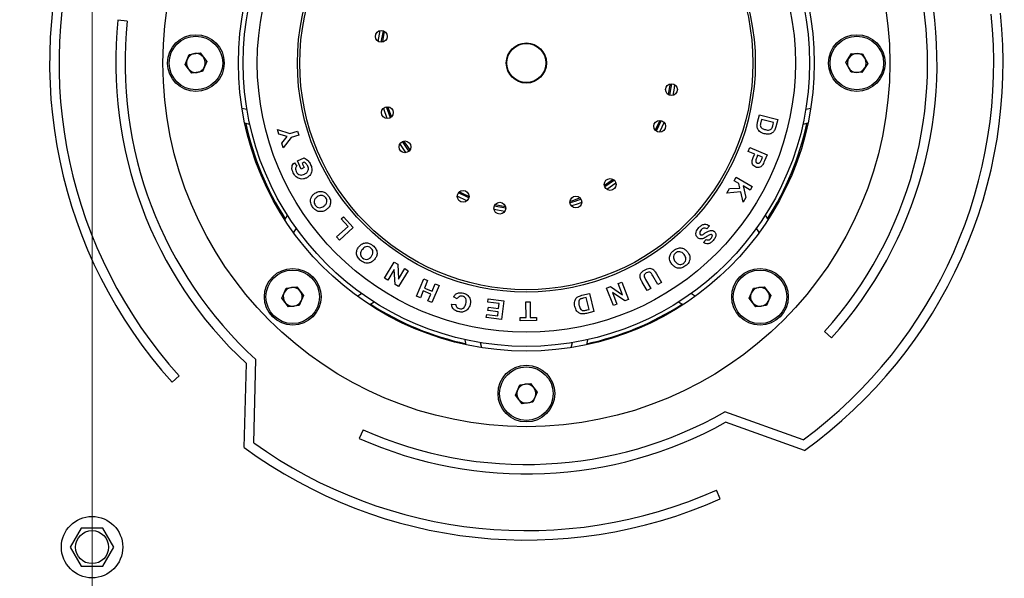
# Model space of a CAD drawing. Header units: millimetres. Extents: x 8 to 415, y 1 to 292.
# Tile 5 of 9: x 272 to 313, y 173 to 197. Entities that reach past the tile are written whole.
import ezdxf

# ---------------------------------------------------------------- set-up
doc = ezdxf.new("R2010")
doc.units = ezdxf.units.MM
doc.styles.add('SLDTEXTSTYLE1', font='TXT', dxfattribs={"width": 0.7})
doc.dimstyles.new('SLDDIMSTYLE0', dxfattribs={"dimtxt": 3.5, "dimasz": 3.302, "dimexe": 0, "dimexo": 0.0625, "dimgap": 0.875, "dimtad": 2, "dimlfac": 5, "dimrnd": 1e-09, "dimzin": 12, "dimdsep": 46, "dimtxsty": 'SLDTEXTSTYLE1', "dimsah": 1, "dimcen": 0.09, "dimadec": 0, "dimazin": 3, "dimtfac": 1, "dimtdec": 3, "dimtofl": 0, "dimtmove": 0, "dimatfit": 3, "dimfxl": 0, "dimfrac": 2, "dimtolj": 1, "dimtzin": 12, "dimarcsym": 0})

# ---------------------------------------------------------------- blocks, each defined once
blk = doc.blocks.new('_D_2')
at = {"color": 7, "linetype": 'Continuous', "lineweight": 0}
for p, q in [((249.879, 194.452), (249.879, 109.512)), ((339.479, 194.452), (339.479, 109.512)), ((249.879, 110.512), (339.479, 110.512))]:
    blk.add_line(p, q, dxfattribs=at)
at = {"color": 7, "linetype": 'Continuous', "lineweight": 18}
for points in [[(249.879, 110.512), (253.181, 110.004), (253.181, 111.02)], [(339.479, 110.512), (336.177, 111.02), (336.177, 110.004)]]:
    blk.add_solid(points, dxfattribs=at)
at = {"color": 7, "linetype": 'Continuous', "lineweight": 18, "insert": (290.654, 115.023), "char_height": 3.5, "attachment_point": 1, "style": 'SLDTEXTSTYLE1'}
blk.add_mtext('448', dxfattribs=at)
blk = doc.blocks.new('_D_3')
at = {"color": 7, "linetype": 'Continuous', "lineweight": 0}
for p, q in [((294.679, 260.252), (234.679, 260.252)), ((235.679, 128.652), (235.679, 260.252)), ((294.679, 128.652), (234.679, 128.652))]:
    blk.add_line(p, q, dxfattribs=at)
at = {"color": 7, "linetype": 'Continuous', "lineweight": 18}
for points in [[(235.679, 260.252), (235.171, 256.95), (236.187, 256.95)], [(235.679, 128.652), (236.187, 131.954), (235.171, 131.954)]]:
    blk.add_solid(points, dxfattribs=at)
at = {"color": 7, "linetype": 'Continuous', "lineweight": 18, "insert": (231.168, 190.777), "char_height": 3.5, "attachment_point": 1, "rotation": 90, "style": 'SLDTEXTSTYLE1'}
blk.add_mtext('658', dxfattribs=at)
blk = doc.blocks.new('_D_4')
at = {"color": 7, "linetype": 'Continuous', "lineweight": 0}
for p, q in [((274.679, 214.452), (274.679, 116.814)), ((314.679, 214.452), (314.679, 116.814)), ((274.679, 117.814), (314.679, 117.814))]:
    blk.add_line(p, q, dxfattribs=at)
at = {"color": 7, "linetype": 'Continuous', "lineweight": 18}
for points in [[(274.679, 117.814), (277.981, 117.306), (277.981, 118.322)], [(314.679, 117.814), (311.377, 118.322), (311.377, 117.306)]]:
    blk.add_solid(points, dxfattribs=at)
at = {"color": 7, "linetype": 'Continuous', "lineweight": 18, "insert": (291.004, 122.326), "char_height": 3.5, "attachment_point": 1, "style": 'SLDTEXTSTYLE1'}
blk.add_mtext('200', dxfattribs=at)

msp = doc.modelspace()

# ---------------------------------------------------------------- linework, layer by layer
at = {"color": 7, "linetype": 'Continuous', "lineweight": 25}
for p, q in [((276.1724, 196.7286), (275.7746, 196.7704)), ((286.7957, 195.8676), (286.8789, 196.3219)), ((286.9313, 195.8275), (287.02, 196.3113)), ((278.6213, 194.8915), (278.7982, 195.3181)), ((278.7982, 195.3181), (279.2562, 195.3782)), ((279.2562, 195.3782), (279.5372, 195.0117)), ((306.6176, 194.9665), (306.8613, 195.3588)), ((306.8613, 195.3588), (307.323, 195.3439)), ((307.323, 195.3439), (307.5409, 194.9367)), ((278.9023, 194.5249), (278.6213, 194.8915)), ((279.5372, 195.0117), (279.3603, 194.585)), ((306.8355, 194.5592), (306.6176, 194.9665)), ((307.5409, 194.9367), (307.2972, 194.5443)), ((279.3603, 194.585), (278.9023, 194.5249)), ((307.2972, 194.5443), (306.8355, 194.5592)), ((281.029, 193.0461), (281.2394, 192.9978)), ((302.8743, 192.4412), (302.9571, 192.762)), ((302.9571, 192.762), (303.728, 192.5626)), ((304.9191, 192.9978), (305.1295, 193.0461)), ((281.3638, 192.3537), (281.1484, 192.4031)), ((298.7294, 192.5229), (298.5346, 192.1122)), ((298.791, 192.5143), (298.5802, 192.0699)), ((298.9117, 192.4405), (298.7137, 192.0232)), ((303.0429, 192.558), (303.01, 192.4308)), ((303.5536, 192.4258), (303.0429, 192.558)), ((303.5339, 192.3492), (303.5536, 192.4258)), ((303.728, 192.5626), (303.6475, 192.2511)), ((305.0101, 192.4031), (304.7947, 192.3537)), ((282.529, 192.1358), (283.065, 191.9664)), ((282.5904, 191.9411), (282.529, 192.1358)), ((282.9504, 191.8425), (282.5904, 191.9411)), ((283.065, 191.9664), (283.3823, 192.0664)), ((283.4354, 191.898), (283.1171, 191.7976)), ((283.3823, 192.0664), (283.4354, 191.898)), ((282.7133, 191.5512), (282.9504, 191.8425)), ((282.7758, 191.3529), (282.7133, 191.5512)), ((283.1171, 191.7976), (282.7758, 191.3529)), ((302.4761, 191.211), (302.5437, 191.3742)), ((302.753, 191.0963), (302.4761, 191.211)), ((302.5437, 191.3742), (303.2779, 191.07)), ((302.7091, 190.99), (302.753, 191.0963)), ((303.2779, 191.07), (303.1694, 190.8083)), ((283.2529, 190.7308), (283.3556, 190.5863)), ((283.3811, 190.8052), (283.6649, 190.9417)), ((283.5455, 190.4634), (283.3811, 190.8052)), ((283.6686, 190.7462), (283.5782, 190.7026)), ((283.5782, 190.7026), (283.6655, 190.521)), ((302.8777, 191.0447), (302.8407, 190.9554)), ((303.0861, 190.9583), (302.8777, 191.0447)), ((303.0535, 190.8796), (303.0861, 190.9583)), ((283.6655, 190.521), (283.5455, 190.4634)), ((296.7581, 190.0232), (296.384, 189.765)), ((296.8072, 189.985), (296.4024, 189.7055)), ((296.8747, 189.8607), (296.4947, 189.5983)), ((301.8799, 189.9686), (301.9695, 190.1213)), ((302.0862, 189.8476), (301.8799, 189.9686)), ((301.9695, 190.1213), (302.6524, 189.7205)), ((302.1277, 189.6565), (302.0862, 189.8476)), ((301.5693, 189.4392), (301.6852, 189.6368)), ((302.1623, 189.4948), (301.5693, 189.4392)), ((301.6852, 189.6368), (302.1277, 189.6565)), ((302.2612, 189.054), (302.1623, 189.4948)), ((302.2596, 189.7458), (302.3817, 189.2593)), ((302.5628, 189.5678), (302.2596, 189.7458)), ((302.6524, 189.7205), (302.5628, 189.5678)), ((302.3817, 189.2593), (302.2612, 189.054)), ((292.1957, 188.8654), (291.7486, 188.9473)), ((282.8408, 188.3172), (282.9582, 188.5045)), ((285.2289, 188.3486), (285.328, 188.4386)), ((285.524, 188.0242), (285.2289, 188.3486)), ((285.328, 188.4386), (285.7417, 187.9838)), ((303.2003, 188.5045), (303.3177, 188.3172)), ((283.3257, 187.961), (283.211, 187.7781)), ((285.0405, 187.5841), (285.524, 188.0242)), ((285.7417, 187.9838), (285.1592, 187.4537)), ((300.8356, 188.0589), (300.7289, 187.9246)), ((302.9475, 187.7781), (302.8328, 187.961)), ((285.1592, 187.4537), (285.0405, 187.5841)), ((300.5882, 187.3523), (300.7041, 187.4849)), ((287.0691, 185.8439), (287.4797, 186.5194)), ((287.4797, 186.5194), (287.6314, 186.4272)), ((287.4838, 186.2096), (287.2096, 185.7585)), ((287.5161, 185.5723), (287.4838, 186.2096)), ((287.6314, 186.4272), (287.6656, 185.803)), ((288.0737, 186.1583), (287.6632, 185.4828)), ((287.6656, 185.803), (287.9334, 186.2436)), ((287.9334, 186.2436), (288.0737, 186.1583)), ((287.2096, 185.7585), (287.0691, 185.8439)), ((288.425, 185.0822), (288.7351, 185.809)), ((288.7351, 185.809), (288.898, 185.7394)), ((288.898, 185.7394), (288.7625, 185.4216)), ((296.968, 185.6152), (297.1209, 185.676)), ((297.1209, 185.676), (297.4132, 184.9418)), ((298.1996, 185.3122), (297.9913, 185.6746)), ((298.1328, 185.7818), (298.3523, 185.4)), ((298.6499, 185.5714), (298.435, 185.9451)), ((298.591, 186.0273), (298.8027, 185.6592)), ((298.8027, 185.6592), (298.6499, 185.5714)), ((282.7218, 184.992), (282.8987, 185.4186)), ((282.8987, 185.4186), (283.3567, 185.4787)), ((283.3567, 185.4787), (283.6377, 185.1122)), ((287.6632, 185.4828), (287.5161, 185.5723)), ((288.7101, 185.2987), (288.5879, 185.0127)), ((289.0296, 185.1625), (288.7101, 185.2987)), ((288.7625, 185.4216), (289.082, 185.2854)), ((289.3806, 185.5336), (289.0705, 184.8069)), ((289.082, 185.2854), (289.2176, 185.6032)), ((289.2176, 185.6032), (289.3806, 185.5336)), ((296.4744, 185.4188), (296.6395, 185.4845)), ((296.7667, 184.6846), (296.4744, 185.4188)), ((296.6395, 185.4845), (297.1587, 185.1364)), ((296.7243, 185.2356), (296.9195, 184.7454)), ((297.2531, 184.8782), (296.7243, 185.2356)), ((297.1587, 185.1364), (296.968, 185.6152)), ((298.3523, 185.4), (298.1996, 185.3122)), ((302.5208, 184.992), (302.6977, 185.4186)), ((302.6977, 185.4186), (303.1557, 185.4787)), ((303.1557, 185.4787), (303.4367, 185.1122)), ((283.0028, 184.6254), (282.7218, 184.992)), ((283.6377, 185.1122), (283.4608, 184.6855)), ((285.9058, 185.0833), (286.0887, 185.198)), ((286.6322, 184.8305), (286.4449, 184.7131)), ((288.5879, 185.0127), (288.425, 185.0822)), ((288.9075, 184.8764), (289.0296, 185.1625)), ((289.0705, 184.8069), (288.9075, 184.8764)), ((290.1485, 184.9649), (289.9958, 185.0564)), ((291.4463, 184.8271), (291.4625, 184.9595)), ((291.9303, 184.7677), (291.4463, 184.8271)), ((291.4625, 184.9595), (292.1215, 184.8786)), ((292.1215, 184.8786), (292.025, 184.093)), ((293.0625, 184.8354), (293.239, 184.8371)), ((293.0694, 184.1766), (293.0625, 184.8354)), ((293.239, 184.8371), (293.2459, 184.1783)), ((295.4344, 185.1169), (295.758, 185.1947)), ((295.6173, 185.0235), (295.4889, 184.9927)), ((295.7399, 184.5128), (295.6173, 185.0235)), ((295.758, 185.1947), (295.9431, 184.4238)), ((297.4132, 184.9418), (297.2531, 184.8782)), ((299.7136, 184.7131), (299.5263, 184.8305)), ((300.0698, 185.198), (300.2527, 185.0833)), ((302.8018, 184.6254), (302.5208, 184.992)), ((303.4367, 185.1122), (303.2598, 184.6855)), ((283.4608, 184.6855), (283.0028, 184.6254)), ((289.9131, 184.7359), (290.0916, 184.7276)), ((291.4527, 184.4749), (291.4691, 184.6073)), ((291.8877, 184.4215), (291.4527, 184.4749)), ((291.4691, 184.6073), (291.904, 184.5539)), ((291.8663, 184.2473), (291.8877, 184.4215)), ((291.904, 184.5539), (291.9303, 184.7677)), ((295.9431, 184.4238), (295.6288, 184.3484)), ((295.6626, 184.4943), (295.7399, 184.5128)), ((296.9195, 184.7454), (296.7667, 184.6846)), ((303.2598, 184.6855), (302.8018, 184.6254)), ((291.3825, 184.1719), (291.3989, 184.3047)), ((292.025, 184.093), (291.3825, 184.1719)), ((291.3989, 184.3047), (291.8663, 184.2473)), ((292.8108, 184.1738), (293.0694, 184.1766)), ((292.8122, 184.0397), (292.8108, 184.1738)), ((293.5065, 184.0469), (292.8122, 184.0397)), ((293.2459, 184.1783), (293.505, 184.1811)), ((293.505, 184.1811), (293.5065, 184.0469)), ((305.7127, 183.5764), (306.01, 183.3087)), ((290.5308, 183.0207), (290.4814, 183.2362)), ((295.6771, 183.2362), (295.6277, 183.0207)), ((291.1255, 183.1117), (291.1737, 182.9013)), ((294.9848, 182.9013), (295.033, 183.1117)), ((281.5264, 178.8714), (281.6223, 182.3922)), ((281.1208, 178.6717), (281.2175, 182.2213)), ((278.0677, 181.4351), (278.365, 181.7028)), ((292.6213, 180.8915), (292.7982, 181.3181)), ((292.7982, 181.3181), (293.2562, 181.3782)), ((293.2562, 181.3782), (293.5372, 181.0117)), ((292.9023, 180.5249), (292.6213, 180.8915)), ((293.5372, 181.0117), (293.3603, 180.585)), ((293.3603, 180.585), (292.9023, 180.5249)), ((304.8023, 178.9951), (301.4836, 180.1743)), ((286.1647, 179.4213), (286.002, 179.0559)), ((304.867, 178.5476), (301.521, 179.7365)), ((301.2953, 176.498), (301.1326, 176.8634)), ((274.2174, 175.2516), (273.7555, 174.4516)), ((275.1411, 175.2516), (274.2174, 175.2516)), ((275.603, 174.4516), (275.1411, 175.2516)), ((273.7555, 174.4516), (274.2174, 173.6516)), ((275.1411, 173.6516), (275.603, 174.4516)), ((274.2174, 173.6516), (275.1411, 173.6516))]:
    msp.add_line(p, q, dxfattribs=at)
at = {"color": 7, "linetype": 'Continuous', "lineweight": 25, "flags": 128}
for points in [[(286.9931, 195.8352), (287.0121, 195.9578), (287.0749, 196.2822)], [(299.1655, 194.068), (299.1464, 193.9454), (299.0836, 193.6209)], [(299.2272, 194.0757), (299.2018, 193.9131), (299.1386, 193.5918)], [(299.3628, 194.0356), (299.3398, 193.8896), (299.2797, 193.5813)], [(287.1795, 192.6031), (287.0343, 193.0072), (287.0244, 193.0381)], [(287.3171, 192.6362), (287.1676, 193.05), (287.1519, 193.0995)], [(287.3667, 192.6737), (287.3618, 192.6858), (287.214, 193.1018)], [(287.9884, 191.1561), (287.9509, 191.207), (287.726, 191.5362)], [(288.1127, 191.2237), (288.0639, 191.2895), (287.8332, 191.6285)], [(288.1509, 191.2728), (287.9826, 191.5097), (287.8927, 191.6468)], [(290.642, 189.2398), (290.6174, 189.2504), (290.1976, 189.4507)], [(290.6506, 189.3014), (290.4866, 189.3748), (290.2399, 189.4962)], [(290.5682, 189.1192), (290.5619, 189.1219), (290.1509, 189.3171)], [(295.3572, 189.239), (295.0322, 189.1199), (294.929, 189.0864)], [(295.3947, 189.1894), (295.1375, 189.0926), (294.9314, 189.0242)], [(295.4278, 189.0518), (295.1839, 188.9605), (294.9928, 188.8967)], [(292.1633, 188.668), (291.8511, 188.7215), (291.709, 188.7512)], [(292.2034, 188.8037), (291.8781, 188.8588), (291.7195, 188.8923)]]:
    msp.add_lwpolyline(points, dxfattribs=at)
at = {"color": 7, "linetype": 'Continuous'}
msp.add_circle((293.0793, 194.9516), 15.4, dxfattribs=at)
at = {"color": 7, "linetype": 'Continuous', "lineweight": 25}
for centre, radius in [((293.0793, 194.9516), 12.2), ((293.0793, 194.9516), 12), ((293.0793, 194.9516), 11.4), ((293.0793, 194.9516), 9.7), ((293.0793, 194.9516), 9.6), ((279.0793, 194.9516), 1.2), ((279.0793, 194.9516), 1.134), ((286.9315, 196.0775), 0.25), ((307.0793, 194.9516), 1.2), ((307.0793, 194.9516), 1.134), ((293.0793, 194.9516), 0.85), ((293.0793, 194.9516), 0.83), ((299.227, 193.8257), 0.25), ((287.1922, 192.8527), 0.25), ((298.7261, 192.2729), 0.25), ((287.936, 191.4006), 0.25), ((296.6303, 189.8083), 0.25), ((290.4006, 189.3047), 0.25), ((291.9534, 188.8038), 0.25), ((295.1781, 189.0645), 0.25), ((283.1798, 185.0521), 1.2), ((283.1798, 185.0521), 1.134), ((302.9788, 185.0521), 1.2), ((302.9788, 185.0521), 1.134), ((293.0793, 180.9516), 1.2), ((293.0793, 180.9516), 1.134), ((274.6793, 174.4516), 1.3), ((274.6793, 174.4516), 0.7)]:
    msp.add_circle(centre, radius, dxfattribs=at)
for centre, radius, start, end in [((293.0793, 194.9516), 20.2, 161.70061, 222), ((293.0793, 194.9516), 19.8, 162.30433, 222), ((293.0793, 194.9516), 17, 318, 11.62825), ((293.0793, 194.9516), 17.4, 318, 11.02259), ((293.0793, 194.9516), 19.8, 306.30433, 6), ((293.0793, 194.9516), 20.2, 305.70061, 6), ((293.0793, 194.9516), 17.4, 174, 227.02259), ((293.0793, 194.9516), 17, 174, 227.62825), ((279.0793, 194.9516), 0.4, 97.47733, 157.47733), ((279.0793, 194.9516), 0.4, 37.47733, 97.47733), ((307.0793, 194.9516), 0.4, 88.15271, 148.15271), ((307.0793, 194.9516), 0.4, 28.15271, 88.15271), ((279.0793, 194.9516), 0.4, 157.47733, 217.47733), ((279.0793, 194.9516), 0.4, 337.47733, 37.47733), ((307.0793, 194.9516), 0.4, 148.15271, 208.15271), ((307.0793, 194.9516), 0.4, 328.15271, 28.15271), ((279.0793, 194.9516), 0.4, 217.47733, 277.47733), ((279.0793, 194.9516), 0.4, 277.47733, 337.47733), ((307.0793, 194.9516), 0.4, 208.15271, 268.15271), ((307.0793, 194.9516), 0.4, 268.15271, 328.15271), ((293.0793, 194.9516), 12.1579, 192.14985, 212.85015), ((293.0793, 194.9516), 12.1579, 327.14985, 347.85015), ((283.1798, 185.0521), 0.4, 97.47733, 157.47733), ((283.1798, 185.0521), 0.4, 37.47733, 97.47733), ((283.1798, 185.0521), 0.4, 337.47733, 37.47733), ((302.9788, 185.0521), 0.4, 97.47733, 157.47733), ((302.9788, 185.0521), 0.4, 37.47733, 97.47733), ((302.9788, 185.0521), 0.4, 337.47733, 37.47733), ((283.1798, 185.0521), 0.4, 157.47733, 217.47733), ((283.1798, 185.0521), 0.4, 217.47733, 277.47733), ((283.1798, 185.0521), 0.4, 277.47733, 337.47733), ((302.9788, 185.0521), 0.4, 157.47733, 217.47733), ((302.9788, 185.0521), 0.4, 217.47733, 277.47733), ((302.9788, 185.0521), 0.4, 277.47733, 337.47733), ((293.0793, 194.9516), 12.1579, 237.14985, 257.85015), ((293.0793, 194.9516), 12.1579, 282.14985, 302.85015), ((293.0793, 180.9516), 0.4, 157.47733, 217.47733), ((293.0793, 180.9516), 0.4, 97.47733, 157.47733), ((293.0793, 180.9516), 0.4, 37.47733, 97.47733), ((293.0793, 180.9516), 0.4, 337.47733, 37.47733), ((293.0793, 180.9516), 0.4, 217.47733, 277.47733), ((293.0793, 180.9516), 0.4, 277.47733, 337.47733), ((293.0793, 194.9516), 17, 246, 299.62825), ((293.0793, 194.9516), 17.4, 246, 299.02259), ((293.0793, 194.9516), 20.2, 233.70061, 294), ((293.0793, 194.9516), 19.8, 234.30433, 294)]:
    msp.add_arc(centre, radius, start, end, dxfattribs=at)
for points, knots in [([(302.8517, 192.2862), (302.8533, 192.3155), (302.856, 192.3679), (302.8687, 192.4188), (302.8743, 192.4412)], [0, 0, 0, 0, 0.5596776, 1, 1, 1, 1]), ([(303.01, 192.4308), (303.005, 192.4114), (302.996, 192.3769), (302.9924, 192.3414), (302.9908, 192.3258)], [0, 0, 0, 0, 0.5602111, 1, 1, 1, 1]), ([(302.9908, 192.3258), (302.9934, 192.2954), (302.9986, 192.2345), (303.0881, 192.165), (303.1604, 192.1439), (303.2047, 192.1309)], [0, 0, 0, 0, 0.2786376, 0.5581875, 1, 1, 1, 1]), ([(303.4903, 192.2112), (303.4998, 192.2365), (303.5167, 192.2818), (303.5286, 192.3286), (303.5339, 192.3492)], [0, 0, 0, 0, 0.5597739, 1, 1, 1, 1]), ([(302.8821, 192.1503), (302.8725, 192.1748), (302.8553, 192.2186), (302.8528, 192.2655), (302.8517, 192.2862)], [0, 0, 0, 0, 0.5594503, 1, 1, 1, 1]), ([(302.9948, 192.0248), (302.9696, 192.0446), (302.9245, 192.0799), (302.8951, 192.1288), (302.8821, 192.1503)], [0, 0, 0, 0, 0.55996439, 1, 1, 1, 1]), ([(303.1523, 191.9564), (303.1212, 191.9654), (303.0657, 191.9815), (303.0165, 192.0116), (302.9948, 192.0248)], [0, 0, 0, 0, 0.5600694, 1, 1, 1, 1]), ([(303.5913, 192.0942), (303.5631, 192.0568), (303.5066, 191.982), (303.3433, 191.9213), (303.2248, 191.9431), (303.1523, 191.9564)], [0, 0, 0, 0, 0.2796876, 0.5599675, 1, 1, 1, 1]), ([(303.2047, 192.1309), (303.2659, 192.1171), (303.3513, 192.0978), (303.4534, 192.1486), (303.478, 192.1903), (303.4903, 192.2112)], [0, 0, 0, 0, 0.5589991, 0.7791716, 1, 1, 1, 1]), ([(303.6475, 192.2511), (303.6396, 192.2209), (303.6253, 192.1669), (303.6017, 192.1164), (303.5913, 192.0942)], [0, 0, 0, 0, 0.5602005, 1, 1, 1, 1]), ([(283.2045, 190.2957), (283.1867, 190.3367), (283.1513, 190.4184), (283.1414, 190.5445), (283.1776, 190.6567), (283.2278, 190.7061), (283.2529, 190.7308)], [0, 0, 0, 0, 0.2807883, 0.5603378, 0.7801531, 1, 1, 1, 1]), ([(283.6649, 190.9417), (283.7279, 190.9004), (283.8406, 190.8265), (283.9074, 190.7102), (283.9369, 190.6589)], [0, 0, 0, 0, 0.5590318, 1, 1, 1, 1]), ([(283.8187, 190.5895), (283.7968, 190.6247), (283.7575, 190.6876), (283.6958, 190.7283), (283.6686, 190.7462)], [0, 0, 0, 0, 0.5593266, 1, 1, 1, 1]), ([(283.9369, 190.6589), (283.9602, 190.5993), (284.0069, 190.4804), (283.9839, 190.2964), (283.8872, 190.159), (283.8011, 190.1075), (283.758, 190.0818)], [0, 0, 0, 0, 0.28051459, 0.55941999, 0.77950847, 1, 1, 1, 1]), ([(302.7958, 190.5448), (302.7675, 190.5591), (302.7109, 190.5876), (302.6606, 190.6632), (302.6419, 190.7428), (302.6471, 190.792), (302.6497, 190.8166)], [0, 0, 0, 0, 0.2799259, 0.55937094, 0.77964525, 1, 1, 1, 1]), ([(302.6497, 190.8166), (302.6589, 190.8496), (302.6754, 190.9086), (302.6988, 190.9651), (302.7091, 190.99)], [0, 0, 0, 0, 0.55985497, 1, 1, 1, 1]), ([(302.8407, 190.9554), (302.8214, 190.9129), (302.7973, 190.8597), (302.7992, 190.7901), (302.8109, 190.7575), (302.8325, 190.7295), (302.853, 190.719), (302.8633, 190.7138)], [0, 0, 0, 0, 0.5001323, 0.6252068, 0.7500976, 0.8750068, 1, 1, 1, 1]), ([(302.8633, 190.7138), (302.8777, 190.7094), (302.9065, 190.7008), (302.9603, 190.7163), (302.9849, 190.7462), (303, 190.7644)], [0, 0, 0, 0, 0.2807649, 0.56117349, 1, 1, 1, 1]), ([(303, 190.7644), (303.0109, 190.7855), (303.0303, 190.8232), (303.0464, 190.8624), (303.0535, 190.8796)], [0, 0, 0, 0, 0.55984169, 1, 1, 1, 1]), ([(303.1694, 190.8083), (303.1545, 190.7719), (303.1281, 190.7068), (303.0934, 190.6457), (303.0782, 190.6189)], [0, 0, 0, 0, 0.5602704, 1, 1, 1, 1]), ([(283.3306, 190.1247), (283.3021, 190.1531), (283.2512, 190.2037), (283.2188, 190.2676), (283.2045, 190.2957)], [0, 0, 0, 0, 0.5593237, 1, 1, 1, 1]), ([(283.3556, 190.5863), (283.3403, 190.5683), (283.3098, 190.5325), (283.2932, 190.4467), (283.3144, 190.3897), (283.3274, 190.3549)], [0, 0, 0, 0, 0.2801975, 0.5605407, 1, 1, 1, 1]), ([(283.3274, 190.3549), (283.3471, 190.3212), (283.3864, 190.2541), (283.4881, 190.2028), (283.5895, 190.207), (283.6455, 190.2307), (283.6736, 190.2425)], [0, 0, 0, 0, 0.2801706, 0.5587879, 0.7789785, 1, 1, 1, 1]), ([(283.6736, 190.2425), (283.7088, 190.2617), (283.7789, 190.2999), (283.8434, 190.3962), (283.8531, 190.5015), (283.8302, 190.5601), (283.8187, 190.5895)], [0, 0, 0, 0, 0.2808966, 0.5595156, 0.7794765, 1, 1, 1, 1]), ([(303.0782, 190.6189), (303.0583, 190.5969), (303.0184, 190.5528), (302.9389, 190.5224), (302.8618, 190.5217), (302.8178, 190.5371), (302.7958, 190.5448)], [0, 0, 0, 0, 0.2796361, 0.5593501, 0.7794853, 1, 1, 1, 1]), ([(283.758, 190.0818), (283.7185, 190.0662), (283.6395, 190.0351), (283.4829, 190.0316), (283.3882, 190.0895), (283.3306, 190.1247)], [0, 0, 0, 0, 0.2811561, 0.5619775, 1, 1, 1, 1]), ([(284.0219, 188.8554), (283.9907, 188.9098), (283.9284, 189.0184), (283.93, 189.2001), (284.0058, 189.3457), (284.0833, 189.4061), (284.1221, 189.4363)], [0, 0, 0, 0, 0.28033492, 0.55937086, 0.77932171, 1, 1, 1, 1]), ([(284.1221, 189.4363), (284.1765, 189.4673), (284.2851, 189.5292), (284.4663, 189.5152), (284.6067, 189.4341), (284.6665, 189.357), (284.6965, 189.3183)], [0, 0, 0, 0, 0.28015586, 0.55883941, 0.77912478, 1, 1, 1, 1]), ([(284.2213, 189.2839), (284.1905, 189.2607), (284.1292, 189.2145), (284.0814, 189.1136), (284.0882, 189.0122), (284.1186, 188.9599), (284.1338, 188.9337)], [0, 0, 0, 0, 0.280925, 0.5595103, 0.7794282, 1, 1, 1, 1]), ([(284.584, 189.2408), (284.5585, 189.2704), (284.5077, 189.3296), (284.3966, 189.3561), (284.2988, 189.332), (284.2471, 189.2999), (284.2213, 189.2839)], [0, 0, 0, 0, 0.2795422, 0.5583053, 0.7788002, 1, 1, 1, 1]), ([(284.4947, 188.8874), (284.5255, 188.911), (284.5868, 188.9579), (284.633, 189.0595), (284.6288, 189.1613), (284.5989, 189.2143), (284.584, 189.2408)], [0, 0, 0, 0, 0.2808171, 0.5595684, 0.7796117, 1, 1, 1, 1]), ([(284.6965, 189.3183), (284.7277, 189.2644), (284.7899, 189.1568), (284.7904, 188.9765), (284.7166, 188.831), (284.6397, 188.7708), (284.6013, 188.7406)], [0, 0, 0, 0, 0.2804254, 0.559392, 0.7793282, 1, 1, 1, 1]), ([(284.1537, 188.7179), (284.1257, 188.7403), (284.0757, 188.7805), (284.0384, 188.8325), (284.0219, 188.8554)], [0, 0, 0, 0, 0.5596167, 1, 1, 1, 1]), ([(284.1338, 188.9337), (284.1588, 188.9038), (284.2088, 188.8441), (284.3194, 188.8153), (284.4173, 188.8396), (284.4689, 188.8714), (284.4947, 188.8874)], [0, 0, 0, 0, 0.2798034, 0.5584088, 0.7788305, 1, 1, 1, 1]), ([(284.4114, 188.6592), (284.3601, 188.6575), (284.2685, 188.6544), (284.1888, 188.6984), (284.1537, 188.7179)], [0, 0, 0, 0, 0.5595689, 1, 1, 1, 1]), ([(284.6013, 188.7406), (284.5682, 188.7195), (284.5093, 188.6819), (284.4413, 188.6661), (284.4114, 188.6592)], [0, 0, 0, 0, 0.5601863, 1, 1, 1, 1]), ([(300.3291, 187.5642), (300.305, 187.5964), (300.2568, 187.6608), (300.2601, 187.83), (300.3392, 187.9229), (300.3919, 187.9849)], [0, 0, 0, 0, 0.2496353, 0.4997587, 1, 1, 1, 1]), ([(300.3919, 187.9849), (300.4257, 188.0174), (300.493, 188.0822), (300.6184, 188.1321), (300.7419, 188.1179), (300.8043, 188.0786), (300.8356, 188.0589)], [0, 0, 0, 0, 0.280876, 0.5599314, 0.7796169, 1, 1, 1, 1]), ([(300.4884, 187.891), (300.4634, 187.8617), (300.426, 187.8178), (300.4208, 187.7503), (300.4308, 187.7135), (300.4432, 187.6992), (300.4494, 187.6921)], [0, 0, 0, 0, 0.499223, 0.7492049, 0.87464, 1, 1, 1, 1]), ([(300.7289, 187.9246), (300.7068, 187.9368), (300.6628, 187.9612), (300.5897, 187.9608), (300.5311, 187.9318), (300.5026, 187.9046), (300.4884, 187.891)], [0, 0, 0, 0, 0.2804174, 0.5589662, 0.7791801, 1, 1, 1, 1]), ([(300.5648, 187.6947), (300.5878, 187.7089), (300.6289, 187.7343), (300.6691, 187.7612), (300.6868, 187.773)], [0, 0, 0, 0, 0.5599519, 1, 1, 1, 1]), ([(300.6868, 187.773), (300.7204, 187.7953), (300.7804, 187.8351), (300.8495, 187.8547), (300.8799, 187.8632)], [0, 0, 0, 0, 0.5607191, 1, 1, 1, 1]), ([(300.8799, 187.8632), (300.9152, 187.8645), (300.9784, 187.8668), (301.0283, 187.8288), (301.0502, 187.8121)], [0, 0, 0, 0, 0.5596037, 1, 1, 1, 1]), ([(301.0502, 187.8121), (301.0622, 187.7986), (301.0863, 187.7715), (301.112, 187.7034), (301.1096, 187.5723), (301.0387, 187.487), (300.9914, 187.4301)], [0, 0, 0, 0, 0.1256661, 0.2513763, 0.5009531, 1, 1, 1, 1]), ([(285.9917, 187.1793), (286.0358, 187.2243), (286.1236, 187.314), (286.3028, 187.3497), (286.4606, 187.3093), (286.5396, 187.2513), (286.5792, 187.2222)], [0, 0, 0, 0, 0.2801082, 0.5587814, 0.7791033, 1, 1, 1, 1]), ([(300.8896, 187.6967), (300.8429, 187.6736), (300.7492, 187.6272), (300.6433, 187.5502), (300.5475, 187.5061), (300.4687, 187.4955), (300.3898, 187.5136), (300.3493, 187.5473), (300.3291, 187.5642)], [0, 0, 0, 0, 0.2495804, 0.5002819, 0.6255118, 0.7504444, 0.8750496, 1, 1, 1, 1]), ([(300.4494, 187.6921), (300.459, 187.685), (300.478, 187.6709), (300.5219, 187.6727), (300.5485, 187.6863), (300.5648, 187.6947)], [0, 0, 0, 0, 0.2793224, 0.558605, 1, 1, 1, 1]), ([(300.9914, 187.4301), (300.9605, 187.4), (300.8989, 187.3401), (300.7873, 187.289), (300.6718, 187.2931), (300.6161, 187.3326), (300.5882, 187.3523)], [0, 0, 0, 0, 0.2811851, 0.5607231, 0.7802716, 1, 1, 1, 1]), ([(300.7041, 187.4849), (300.722, 187.4747), (300.7578, 187.4543), (300.8352, 187.4616), (300.8734, 187.4991), (300.8969, 187.5221)], [0, 0, 0, 0, 0.280923, 0.5594536, 1, 1, 1, 1]), ([(300.9424, 187.6826), (300.9334, 187.6887), (300.9173, 187.6995), (300.8981, 187.6976), (300.8896, 187.6967)], [0, 0, 0, 0, 0.5581246, 1, 1, 1, 1]), ([(300.8969, 187.5221), (300.9127, 187.5396), (300.941, 187.571), (300.9534, 187.6111), (300.9589, 187.6288)], [0, 0, 0, 0, 0.5605247, 1, 1, 1, 1]), ([(300.9589, 187.6288), (300.9596, 187.6401), (300.961, 187.6604), (300.9481, 187.6758), (300.9424, 187.6826)], [0, 0, 0, 0, 0.5594867, 1, 1, 1, 1]), ([(286.0581, 186.5905), (286.0128, 186.6343), (285.9223, 186.7218), (285.8725, 186.8974), (285.9045, 187.0594), (285.9626, 187.1393), (285.9917, 187.1793)], [0, 0, 0, 0, 0.2803461, 0.5593892, 0.7793144, 1, 1, 1, 1]), ([(286.1303, 187.0592), (286.1071, 187.0282), (286.0608, 186.9666), (286.0432, 186.8558), (286.0782, 186.76), (286.122, 186.7179), (286.144, 186.6969)], [0, 0, 0, 0, 0.2809252, 0.5594729, 0.779428, 1, 1, 1, 1]), ([(286.4924, 187.1168), (286.4597, 187.1383), (286.3943, 187.1814), (286.2798, 187.1769), (286.1919, 187.1269), (286.1509, 187.0818), (286.1303, 187.0592)], [0, 0, 0, 0, 0.279585, 0.558356, 0.7788255, 1, 1, 1, 1]), ([(286.5053, 186.7506), (286.5285, 186.7819), (286.5748, 186.8443), (286.5903, 186.9554), (286.5578, 187.0524), (286.5142, 187.0953), (286.4924, 187.1168)], [0, 0, 0, 0, 0.2807986, 0.5595093, 0.7795557, 1, 1, 1, 1]), ([(286.5792, 187.2222), (286.6243, 187.1788), (286.7143, 187.0922), (286.7658, 186.9186), (286.7356, 186.7573), (286.6781, 186.6779), (286.6493, 186.6381)], [0, 0, 0, 0, 0.28042902, 0.55943825, 0.77935824, 1, 1, 1, 1]), ([(299.2444, 186.4312), (299.2095, 186.4834), (299.1398, 186.5875), (299.1399, 186.7696), (299.211, 186.9158), (299.2839, 186.9811), (299.3203, 187.0137)], [0, 0, 0, 0, 0.2801921, 0.5589099, 0.7791615, 1, 1, 1, 1]), ([(299.4059, 186.9065), (299.3781, 186.879), (299.3226, 186.824), (299.3045, 186.7108), (299.3358, 186.615), (299.3713, 186.5656), (299.3891, 186.5408)], [0, 0, 0, 0, 0.2795201, 0.558335, 0.7787937, 1, 1, 1, 1]), ([(299.3203, 187.0137), (299.3721, 187.0487), (299.4754, 187.1183), (299.6556, 187.1305), (299.806, 187.0662), (299.8714, 186.9936), (299.9042, 186.9572)], [0, 0, 0, 0, 0.2803778, 0.5593234, 0.7792926, 1, 1, 1, 1]), ([(299.7655, 186.8408), (299.7399, 186.87), (299.6887, 186.9282), (299.584, 186.9674), (299.4824, 186.9569), (299.4314, 186.9233), (299.4059, 186.9065)], [0, 0, 0, 0, 0.2808529, 0.5595471, 0.7795933, 1, 1, 1, 1]), ([(299.9042, 186.9572), (299.9276, 186.9255), (299.9695, 186.869), (299.9903, 186.802), (299.9995, 186.7725)], [0, 0, 0, 0, 0.5601868, 1, 1, 1, 1]), ([(286.2236, 186.4937), (286.1903, 186.5077), (286.1308, 186.5328), (286.0803, 186.5728), (286.0581, 186.5905)], [0, 0, 0, 0, 0.5597095, 1, 1, 1, 1]), ([(286.144, 186.6969), (286.1764, 186.6749), (286.241, 186.6309), (286.3557, 186.633), (286.4439, 186.6829), (286.4848, 186.728), (286.5053, 186.7506)], [0, 0, 0, 0, 0.2798201, 0.5584489, 0.7788595, 1, 1, 1, 1]), ([(286.4887, 186.5075), (286.4396, 186.4917), (286.352, 186.4635), (286.2629, 186.4845), (286.2236, 186.4937)], [0, 0, 0, 0, 0.55954517, 1, 1, 1, 1]), ([(286.6493, 186.6381), (286.6232, 186.6087), (286.5767, 186.5562), (286.5156, 186.5224), (286.4887, 186.5075)], [0, 0, 0, 0, 0.5601885, 1, 1, 1, 1]), ([(299.3891, 186.5408), (299.4145, 186.5117), (299.465, 186.4536), (299.5689, 186.4122), (299.67, 186.4256), (299.7202, 186.4597), (299.7453, 186.4767)], [0, 0, 0, 0, 0.2809382, 0.5594956, 0.7794062, 1, 1, 1, 1]), ([(299.7453, 186.4767), (299.7736, 186.5038), (299.8298, 186.558), (299.8501, 186.6708), (299.8189, 186.7668), (299.7834, 186.8161), (299.7655, 186.8408)], [0, 0, 0, 0, 0.2797687, 0.558358, 0.7787923, 1, 1, 1, 1]), ([(299.9595, 186.511), (299.939, 186.4816), (299.9026, 186.429), (299.8534, 186.3881), (299.8317, 186.3701)], [0, 0, 0, 0, 0.5596552, 1, 1, 1, 1]), ([(299.9995, 186.7725), (300.005, 186.7215), (300.0148, 186.6302), (299.9764, 186.5475), (299.9595, 186.511)], [0, 0, 0, 0, 0.5596855, 1, 1, 1, 1]), ([(297.9913, 185.6746), (297.9616, 185.7231), (297.9028, 185.8191), (297.8835, 185.9884), (297.9753, 186.1112), (298.0507, 186.1585), (298.0886, 186.1823)], [0, 0, 0, 0, 0.2823528, 0.5583241, 0.7785029, 1, 1, 1, 1]), ([(298.1616, 186.0659), (298.1375, 186.0506), (298.1012, 186.0276), (298.0721, 185.9783), (298.0606, 185.9216), (298.0921, 185.8547), (298.1192, 185.8061), (298.1328, 185.7818)], [0, 0, 0, 0, 0.2498836, 0.3748829, 0.4999281, 0.7489361, 1, 1, 1, 1]), ([(298.0886, 186.1823), (298.1594, 186.2185), (298.2583, 186.2691), (298.4014, 186.2494), (298.4506, 186.2122), (298.4753, 186.1936)], [0, 0, 0, 0, 0.5587511, 0.7795798, 1, 1, 1, 1]), ([(298.3631, 186.0573), (298.3471, 186.0703), (298.315, 186.0964), (298.2385, 186.1033), (298.1908, 186.0801), (298.1616, 186.0659)], [0, 0, 0, 0, 0.2797584, 0.5597958, 1, 1, 1, 1]), ([(298.435, 185.9451), (298.4227, 185.9667), (298.4007, 186.0054), (298.3746, 186.0414), (298.3631, 186.0573)], [0, 0, 0, 0, 0.560206, 1, 1, 1, 1]), ([(298.4753, 186.1936), (298.4992, 186.1642), (298.5421, 186.1117), (298.576, 186.0531), (298.591, 186.0273)], [0, 0, 0, 0, 0.5596991, 1, 1, 1, 1]), ([(299.8317, 186.3701), (299.7795, 186.3352), (299.6753, 186.2653), (299.4934, 186.2549), (299.3429, 186.3212), (299.2773, 186.3945), (299.2444, 186.4312)], [0, 0, 0, 0, 0.2803133, 0.5592931, 0.7792835, 1, 1, 1, 1]), ([(289.9958, 185.0564), (290.0222, 185.093), (290.0749, 185.166), (290.2255, 185.2408), (290.3414, 185.2212), (290.4121, 185.2093)], [0, 0, 0, 0, 0.28096831, 0.56093375, 1, 1, 1, 1]), ([(290.3788, 185.0772), (290.3529, 185.0815), (290.3013, 185.09), (290.2094, 185.0563), (290.1716, 184.9995), (290.1485, 184.9649)], [0, 0, 0, 0, 0.2805678, 0.5606303, 1, 1, 1, 1]), ([(290.5148, 184.7542), (290.5232, 184.7905), (290.5398, 184.8628), (290.5258, 184.9696), (290.4616, 185.0466), (290.4064, 185.067), (290.3788, 185.0772)], [0, 0, 0, 0, 0.2813553, 0.5603145, 0.7799076, 1, 1, 1, 1]), ([(290.4121, 185.2093), (290.4684, 185.1885), (290.5808, 185.1469), (290.6867, 185.0095), (290.721, 184.8572), (290.7027, 184.7651), (290.6935, 184.7191)], [0, 0, 0, 0, 0.2799682, 0.5591799, 0.7792631, 1, 1, 1, 1]), ([(295.1349, 184.6451), (295.1282, 184.6767), (295.1164, 184.733), (295.12, 184.7903), (295.1216, 184.8155)], [0, 0, 0, 0, 0.5600696, 1, 1, 1, 1]), ([(295.1216, 184.8155), (295.1272, 184.847), (295.1374, 184.9034), (295.1671, 184.9521), (295.1802, 184.9735)], [0, 0, 0, 0, 0.5599268, 1, 1, 1, 1]), ([(295.1802, 184.9735), (295.1974, 184.9935), (295.2281, 185.0292), (295.2684, 185.0534), (295.2862, 185.0641)], [0, 0, 0, 0, 0.5594654, 1, 1, 1, 1]), ([(295.2862, 185.0641), (295.3129, 185.0765), (295.3607, 185.0987), (295.4119, 185.1114), (295.4344, 185.1169)], [0, 0, 0, 0, 0.5596709, 1, 1, 1, 1]), ([(295.3866, 184.9604), (295.361, 184.944), (295.3096, 184.9111), (295.2897, 184.7998), (295.305, 184.7262), (295.3144, 184.681)], [0, 0, 0, 0, 0.2786636, 0.5582422, 1, 1, 1, 1]), ([(295.4889, 184.9927), (295.4694, 184.988), (295.4345, 184.9796), (295.4013, 184.9662), (295.3866, 184.9604)], [0, 0, 0, 0, 0.560209, 1, 1, 1, 1]), ([(289.9621, 184.5724), (289.9468, 184.6011), (289.9195, 184.6525), (289.915, 184.7104), (289.9131, 184.7359)], [0, 0, 0, 0, 0.5589762, 1, 1, 1, 1]), ([(290.1916, 184.4226), (290.141, 184.4393), (290.0507, 184.4691), (289.9892, 184.5409), (289.9621, 184.5724)], [0, 0, 0, 0, 0.56014332, 1, 1, 1, 1]), ([(290.0916, 184.7276), (290.0936, 184.7046), (290.0977, 184.6586), (290.1461, 184.5878), (290.2015, 184.5655), (290.2354, 184.5519)], [0, 0, 0, 0, 0.2805745, 0.561204, 1, 1, 1, 1]), ([(290.6935, 184.7191), (290.6733, 184.6602), (290.633, 184.5429), (290.4923, 184.4306), (290.3347, 184.3945), (290.2393, 184.4132), (290.1916, 184.4226)], [0, 0, 0, 0, 0.2803869, 0.5590966, 0.7792594, 1, 1, 1, 1]), ([(290.2354, 184.5519), (290.272, 184.5464), (290.3453, 184.5353), (290.4674, 184.6061), (290.4968, 184.6979), (290.5148, 184.7542)], [0, 0, 0, 0, 0.2803463, 0.5595297, 1, 1, 1, 1]), ([(295.4633, 184.3242), (295.417, 184.3313), (295.3245, 184.3455), (295.1937, 184.4602), (295.1572, 184.575), (295.1349, 184.6451)], [0, 0, 0, 0, 0.27975236, 0.56001728, 1, 1, 1, 1]), ([(295.3144, 184.681), (295.3309, 184.6205), (295.3539, 184.5361), (295.4472, 184.4708), (295.4955, 184.4688), (295.5197, 184.4677)], [0, 0, 0, 0, 0.5588502, 0.7791506, 1, 1, 1, 1]), ([(295.5197, 184.4677), (295.5466, 184.4714), (295.5947, 184.4779), (295.6418, 184.4893), (295.6626, 184.4943)], [0, 0, 0, 0, 0.5597528, 1, 1, 1, 1]), ([(295.6288, 184.3484), (295.5982, 184.3412), (295.5437, 184.3284), (295.4878, 184.3255), (295.4633, 184.3242)], [0, 0, 0, 0, 0.5602095, 1, 1, 1, 1])]:
    msp.add_open_spline(points, degree=3, knots=knots, dxfattribs=at)

# ---------------------------------------------------------------- dimensions: what is measured, and where the dimension line sits
at = {"color": 7, "linetype": 'Continuous', "lineweight": 18}
dim = msp.add_linear_dim(base=(235.6793, 260.2516), p1=(294.6793, 128.6516), p2=(294.6793, 260.2516), angle=90, dimstyle='SLDDIMSTYLE0', dxfattribs=at)
dim.commit()
dim.dimension.update_dxf_attribs({"geometry": '_D_3', "text_midpoint": (235.6793, 194.4516), "dimtype": 160})
for base, p1, p2, picture, middle in [((314.6793, 117.8138), (274.6793, 214.4516), (314.6793, 214.4516), '_D_4', (294.6793, 117.8138)), ((339.4793, 110.5117), (249.8793, 194.4516), (339.4793, 194.4516), '_D_2', (294.6793, 110.5117))]:
    dim = msp.add_linear_dim(base=base, p1=p1, p2=p2, dimstyle='SLDDIMSTYLE0', dxfattribs=at)
    dim.commit()
    dim.dimension.update_dxf_attribs({"geometry": picture, "text_midpoint": middle, "dimtype": 160})

doc.saveas('drawing.dxf')
